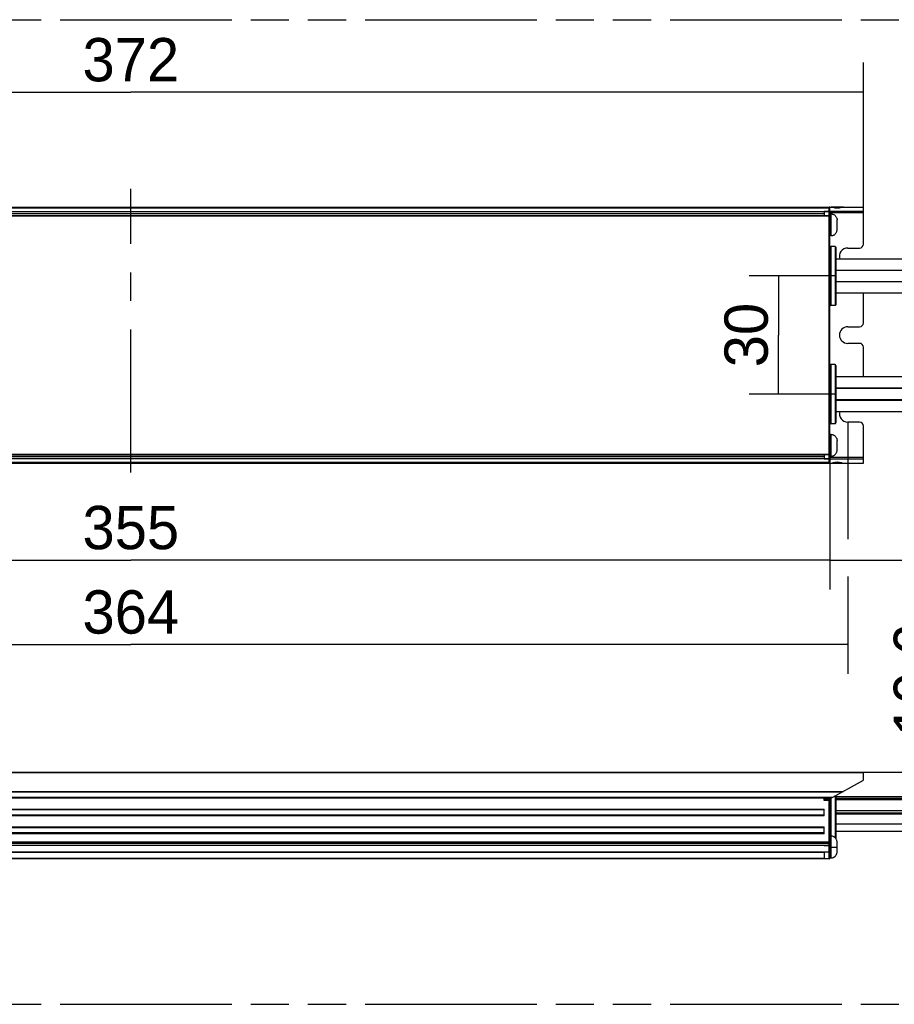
# Model space of a CAD drawing. Header units: millimetres. Extents: x 0 to 210, y 0 to 297.
# Tile 4 of 11: x 94 to 138, y 132 to 182. Entities that reach past the tile are written whole.
import ezdxf
from ezdxf.enums import TextEntityAlignment as Align

# ---------------------------------------------------------------- set-up
doc = ezdxf.new("R2010")
doc.units = ezdxf.units.MM
doc.header["$LTSCALE"] = 19.36
doc.linetypes.add('CENTER', pattern=[0.6, 0.375, -0.075, 0.075, -0.075])
doc.linetypes.add('PHANTOM', pattern=[0.8, 0.45, -0.05, 0.1, -0.05, 0.1, -0.05])
doc.layers.get('0').update_dxf_attribs({"linetype": 'CONTINUOUS'})
for name, color, linetype in [('DEFAULT_3', 7, 'PHANTOM'), ('Z_DIM_2D', 7, 'CONTINUOUS'), ('Z_START_DATUMS', 7, 'CONTINUOUS')]:
    doc.layers.add(name, color=color, linetype=linetype)
doc.styles.add('TEXTSTYLE_3', font='tridonic-metric-print-light.otf')
doc.dimstyles.new('DIMSTYLE_1', dxfattribs={"dimtxt": 2.2, "dimasz": 3.5, "dimexe": 1.5, "dimexo": 0, "dimgap": 0.55, "dimtad": 1, "dimlfac": 5, "dimdsep": 46, "dimtxsty": 'TEXTSTYLE_3', "dimblk": '_FILLED', "dimblk1": '_FILLED', "dimblk2": '_FILLED', "dimcen": 0.09, "dimclrt": 5, "dimadec": 4, "dimazin": 2, "dimtp": 0.5, "dimtm": 0.5, "dimtfac": 1, "dimtofl": 0, "dimtmove": 0, "dimatfit": 3, "dimldrblk": '_FILLED', "dimfxl": 0, "dimtolj": 1, "dimarcsym": 0})
doc.dimstyles.new('DIMSTYLE_4', dxfattribs={"dimtxt": 2.2, "dimasz": 3.5, "dimexe": 1.5, "dimexo": 0, "dimgap": 0.55, "dimtad": 1, "dimlfac": 5, "dimdsep": 46, "dimtxsty": 'TEXTSTYLE_3', "dimblk": '_FILLED', "dimblk1": '_FILLED', "dimblk2": '_FILLED', "dimcen": 0.09, "dimclrt": 5, "dimadec": 4, "dimazin": 2, "dimtp": 0.2, "dimtm": 0.2, "dimtfac": 1, "dimtofl": 0, "dimtmove": 0, "dimatfit": 3, "dimldrblk": '_FILLED', "dimfxl": 0, "dimtolj": 1, "dimarcsym": 0})
doc.dimstyles.new('DIMSTYLE_5', dxfattribs={"dimtxt": 2.2, "dimasz": 3.5, "dimexe": 1.5, "dimexo": 0, "dimgap": 0.55, "dimtad": 1, "dimdec": 1, "dimlfac": 5, "dimdsep": 46, "dimtxsty": 'TEXTSTYLE_3', "dimblk": '_FILLED', "dimblk1": '_FILLED', "dimblk2": '_FILLED', "dimcen": 0.09, "dimclrt": 5, "dimadec": 4, "dimazin": 2, "dimtp": 0.2, "dimtm": 0.2, "dimtfac": 1, "dimtdec": 1, "dimtofl": 0, "dimtmove": 0, "dimatfit": 3, "dimldrblk": '_FILLED', "dimfxl": 0, "dimtolj": 1, "dimarcsym": 0})
doc.dimstyles.new('DIMSTYLE_6', dxfattribs={"dimtxt": 2.2, "dimasz": 3.5, "dimexe": 1.5, "dimexo": 0, "dimgap": 0.55, "dimtad": 1, "dimdec": 1, "dimlfac": 5, "dimdsep": 46, "dimtxsty": 'TEXTSTYLE_3', "dimblk": '_FILLED', "dimblk1": '_FILLED', "dimblk2": '_FILLED', "dimcen": 0.09, "dimclrt": 5, "dimadec": 4, "dimazin": 2, "dimtp": 0.5, "dimtm": 0.5, "dimtfac": 1, "dimtdec": 1, "dimtofl": 0, "dimtmove": 0, "dimatfit": 3, "dimldrblk": '_FILLED', "dimfxl": 0, "dimtolj": 1, "dimarcsym": 0})
doc.dimstyles.new('DIMSTYLE_8', dxfattribs={"dimtxt": 2.2, "dimasz": 3.5, "dimexe": 1.5, "dimexo": 0, "dimgap": 0.55, "dimtad": 1, "dimdec": 1, "dimlfac": 5, "dimdsep": 46, "dimtxsty": 'TEXTSTYLE_3', "dimblk": '_FILLED', "dimblk1": '_FILLED', "dimblk2": '_FILLED', "dimcen": 0.09, "dimclrt": 5, "dimadec": 4, "dimazin": 2, "dimtp": 0.3, "dimtm": 0.3, "dimtfac": 1, "dimtdec": 1, "dimtofl": 0, "dimtmove": 0, "dimatfit": 3, "dimldrblk": '_FILLED', "dimfxl": 0, "dimtolj": 1, "dimarcsym": 0})

# ---------------------------------------------------------------- blocks, each defined once
blk = doc.blocks.new('*D2')
at = {"layer": 'Z_DIM_2D', "color": 2, "linetype": 'Continuous', "transparency": 16777216}
for p, q in [((64.164, 160.275), (64.164, 153.391)), ((135.164, 160.275), (135.164, 153.391)), ((64.164, 154.891), (99.664, 154.891)), ((135.164, 154.891), (99.664, 154.891))]:
    blk.add_line(p, q, dxfattribs=at)
at = {"layer": 'Z_DIM_2D', "color": 5, "linetype": 'Continuous', "transparency": 16777216, "style": 'TEXTSTYLE_3'}
blk.add_text('355', height=2.2, dxfattribs=at).set_placement((99.664, 155.441), align=Align.CENTER)
blk = doc.blocks.new('_FILLED')
at = {"color": 0, "linetype": 'ByBlock'}
blk.add_solid([(0, 0), (-1, 0.125), (-1, -0.125)], dxfattribs=at)
blk = doc.blocks.new('_NONE')
blk = doc.blocks.new('*D6')
at = {"layer": 'Z_DIM_2D', "color": 2, "linetype": 'Continuous', "transparency": 16777216}
for p, q in [((63.264, 162.315), (63.264, 155.898)), ((136.064, 161.895), (136.064, 155.956)), ((63.264, 157.35), (63.264, 149.104)), ((136.064, 154.052), (136.064, 149.104)), ((63.264, 150.604), (99.664, 150.604)), ((136.064, 150.604), (99.664, 150.604))]:
    blk.add_line(p, q, dxfattribs=at)
at = {"layer": 'Z_DIM_2D', "color": 5, "linetype": 'Continuous', "transparency": 16777216, "style": 'TEXTSTYLE_3'}
blk.add_text('364', height=2.2, dxfattribs=at).set_placement((99.664, 151.154), align=Align.CENTER)
blk = doc.blocks.new('*D9')
at = {"layer": 'Z_DIM_2D', "color": 2, "linetype": 'Continuous', "transparency": 16777216}
for p, q in [((141.151, 143.058), (141.151, 151.27)), ((136.864, 144.118), (142.651, 144.118)), ((141.151, 144.118), (141.151, 143.058)), ((141.151, 141.998), (141.151, 143.058)), ((135.424, 141.998), (142.651, 141.998))]:
    blk.add_line(p, q, dxfattribs=at)
at = {"layer": 'Z_DIM_2D', "color": 5, "linetype": 'Continuous', "transparency": 16777216, "style": 'TEXTSTYLE_3'}
blk.add_text('10.6', height=2.2, rotation=90, dxfattribs=at).set_placement((140.601, 145.932))
blk = doc.blocks.new('*D11')
at = {"layer": 'Z_DIM_2D', "color": 2, "linetype": 'Continuous', "transparency": 16777216}
for p, q in [((62.464, 172.515), (62.464, 180.15)), ((136.864, 172.515), (136.864, 180.15)), ((62.464, 178.65), (99.664, 178.65)), ((136.864, 178.65), (99.664, 178.65))]:
    blk.add_line(p, q, dxfattribs=at)
at = {"layer": 'Z_DIM_2D', "color": 5, "linetype": 'Continuous', "transparency": 16777216, "style": 'TEXTSTYLE_3'}
blk.add_text('372', height=2.2, dxfattribs=at).set_placement((99.664, 179.2), align=Align.CENTER)
blk = doc.blocks.new('*D14')
at = {"layer": 'Z_DIM_2D', "color": 2, "linetype": 'Continuous', "transparency": 16777216}
for p, q in [((149.164, 162.585), (149.164, 153.391)), ((135.164, 160.275), (135.164, 153.391)), ((135.164, 154.891), (142.164, 154.891)), ((149.164, 154.891), (142.164, 154.891))]:
    blk.add_line(p, q, dxfattribs=at)
at = {"layer": 'Z_DIM_2D', "color": 5, "linetype": 'Continuous', "transparency": 16777216, "style": 'TEXTSTYLE_3'}
blk.add_text('1000', height=2.2, dxfattribs=at).set_placement((142.164, 155.441), align=Align.CENTER)
blk = doc.blocks.new('*D15')
at = {"layer": 'Z_DIM_2D', "color": 2, "linetype": 'Continuous', "transparency": 16777216}
for p, q in [((135.424, 169.315), (131.058, 169.315)), ((132.558, 169.315), (132.558, 166.315)), ((132.558, 163.315), (132.558, 166.315)), ((135.424, 163.315), (131.058, 163.315))]:
    blk.add_line(p, q, dxfattribs=at)
at = {"layer": 'Z_DIM_2D', "color": 5, "linetype": 'Continuous', "transparency": 16777216, "style": 'TEXTSTYLE_3'}
blk.add_text('30', height=2.2, rotation=90, dxfattribs=at).set_placement((132.008, 166.315), align=Align.CENTER)

msp = doc.modelspace()

# ---------------------------------------------------------------- linework, layer by layer
at = {"color": 7, "linetype": 'Continuous'}
for p, q in [((62.464435, 172.814813), (136.864435, 172.814813)), ((64.204435, 172.594813), (135.124435, 172.594813)), ((134.864435, 172.614813), (134.864435, 172.594813)), ((134.864435, 172.59179), (134.864435, 172.388768)), ((135.164435, 159.814813), (135.164435, 172.814813)), ((135.164435, 172.614813), (136.864435, 172.614813)), ((136.864435, 170.934813), (136.864435, 172.814813)), ((64.464435, 172.394813), (134.864435, 172.394813)), ((135.224435, 172.464813), (135.164435, 172.464813)), ((135.524435, 171.664813), (135.524435, 172.164813)), ((135.224435, 171.364813), (135.164435, 171.364813)), ((135.424435, 170.814813), (135.204435, 170.814813)), ((135.464435, 170.774804), (135.464435, 167.854822)), ((136.064435, 170.734813), (136.664435, 170.734813)), ((148.164435, 170.174813), (135.464435, 170.174813)), ((135.464435, 169.614813), (148.164435, 169.614813)), ((148.164435, 169.594813), (135.464435, 169.594813)), ((135.464435, 169.034813), (148.164435, 169.034813)), ((148.164435, 169.014813), (135.464435, 169.014813)), ((135.464435, 168.454813), (148.164435, 168.454813)), ((136.864435, 166.934813), (136.864435, 168.454813)), ((135.424435, 167.814813), (135.204435, 167.814813)), ((136.064435, 166.734813), (136.664435, 166.734813)), ((136.664435, 165.894813), (136.064435, 165.894813)), ((136.864435, 164.194813), (136.864435, 165.694813)), ((135.424435, 164.814813), (135.204435, 164.814813)), ((135.464435, 164.774804), (135.464435, 161.854822)), ((148.164435, 164.194813), (135.464435, 164.194813)), ((135.464435, 163.634813), (148.164435, 163.634813)), ((148.164435, 163.594813), (135.464435, 163.594813)), ((136.864435, 163.594813), (136.864435, 163.634813)), ((135.464435, 163.034813), (148.164435, 163.034813)), ((136.864435, 162.994813), (136.864435, 163.034813)), ((148.164435, 162.994813), (135.464435, 162.994813)), ((135.464435, 162.434813), (148.164435, 162.434813)), ((135.424435, 161.814813), (135.204435, 161.814813)), ((136.664435, 161.894813), (136.064435, 161.894813)), ((136.864435, 159.814813), (136.864435, 161.694813)), ((135.224435, 161.264813), (135.164435, 161.264813)), ((135.524435, 160.464813), (135.524435, 160.964813)), ((135.124435, 160.034813), (64.204435, 160.034813)), ((134.864435, 160.234813), (64.464435, 160.234813)), ((134.864435, 160.240857), (134.864435, 160.037447)), ((134.864435, 160.034813), (134.864435, 160.014813)), ((135.224435, 160.164813), (135.164435, 160.164813)), ((136.864435, 160.014813), (135.164435, 160.014813)), ((62.464435, 159.814813), (136.864435, 159.814813)), ((62.464435, 144.118017), (136.864435, 144.118017)), ((136.864435, 143.718017), (136.864435, 144.118017)), ((135.164435, 142.758017), (136.864435, 143.718017)), ((135.164435, 142.758017), (134.864435, 142.758017)), ((134.864435, 142.678017), (134.864435, 142.758017)), ((134.864435, 142.718017), (135.124435, 142.718017)), ((135.164435, 139.758017), (135.164435, 142.758017)), ((135.464435, 142.927429), (135.464435, 140.747625)), ((135.464435, 142.878017), (148.164435, 142.878017)), ((135.464435, 142.796017), (148.164435, 142.796017)), ((135.464435, 142.728017), (149.164435, 142.728017)), ((134.864435, 141.893374), (134.864435, 142.242659)), ((135.464435, 142.168017), (148.164435, 142.168017)), ((135.464435, 142.048017), (148.164435, 142.048017)), ((134.864435, 140.993374), (134.864435, 141.342659)), ((135.464435, 141.488017), (148.164435, 141.488017)), ((135.464435, 141.118017), (148.164435, 141.118017)), ((135.164435, 140.868017), (135.224435, 140.868017)), ((135.524435, 140.06409), (135.524435, 140.568007)), ((134.864435, 140.392658), (64.464435, 140.392658)), ((64.464435, 140.053487), (134.864435, 140.053487)), ((134.864435, 140.404205), (134.864435, 140.369564)), ((134.864435, 140.062915), (134.864435, 139.736873)), ((135.522821, 140.033005), (135.524435, 140.068038)), ((135.124435, 139.718017), (64.204435, 139.718017)), ((135.164435, 139.768017), (135.224435, 139.768017)), ((135.164435, 139.76408), (135.224435, 139.76408)), ((135.224414, 139.764081), (135.228314, 139.764106)), ((135.228314, 139.764106), (135.259341, 139.766118))]:
    msp.add_line(p, q, dxfattribs=at)
at = {"color": 9, "linetype": 'Continuous'}
for p, q in [((135.124435, 172.764813), (64.204435, 172.764813)), ((134.864435, 172.564813), (64.464435, 172.564813)), ((134.864435, 172.614813), (135.124435, 172.614813)), ((135.124435, 172.59179), (134.864435, 172.59179)), ((135.124435, 159.814813), (135.124435, 172.814813)), ((135.163934, 172.560653), (135.164435, 172.554813)), ((135.163943, 172.597941), (135.164435, 172.594813)), ((136.864435, 172.514813), (135.164435, 172.514813)), ((135.768498, 172.804844), (135.304123, 172.804844)), ((135.164435, 172.354813), (64.164435, 172.354813)), ((64.464435, 172.484813), (134.864435, 172.484813)), ((134.864435, 172.388768), (135.124435, 172.388768)), ((135.224435, 171.364813), (135.224435, 172.464813)), ((135.204435, 170.814813), (135.204435, 167.814813)), ((135.424435, 170.814813), (135.424435, 167.814813)), ((135.204435, 164.814813), (135.204435, 161.814813)), ((135.424435, 164.814813), (135.424435, 161.814813)), ((135.224435, 160.164813), (135.224435, 161.264813)), ((64.164435, 160.274813), (135.164435, 160.274813)), ((134.864435, 160.144813), (64.464435, 160.144813)), ((64.464435, 160.064813), (134.864435, 160.064813)), ((135.124435, 160.240857), (134.864435, 160.240857)), ((134.864435, 160.037835), (135.124435, 160.037835)), ((135.124435, 160.014813), (134.864435, 160.014813)), ((135.164435, 160.074813), (135.163939, 160.069002)), ((135.164435, 160.034813), (135.163943, 160.031684)), ((135.164435, 160.114813), (136.864435, 160.114813)), ((64.204435, 159.864813), (135.124435, 159.864813)), ((135.163943, 159.881684), (135.164435, 159.884813)), ((135.768498, 159.824781), (135.304123, 159.824781)), ((136.864435, 144.078017), (62.464435, 144.078017)), ((63.483298, 143.142659), (135.845573, 143.142659)), ((135.768498, 143.099135), (63.560373, 143.099135)), ((135.304123, 142.836899), (64.024748, 142.836899)), ((135.227048, 142.793374), (64.101823, 142.793374)), ((135.164435, 142.678017), (134.864435, 142.678017)), ((135.124435, 139.718017), (135.124435, 142.758017)), ((135.204435, 142.780605), (135.204435, 140.868017)), ((135.424435, 142.90484), (135.424435, 140.791458)), ((64.464435, 142.242659), (134.864435, 142.242659)), ((134.864435, 142.199135), (64.464435, 142.199135)), ((134.864435, 141.936899), (64.464435, 141.936899)), ((134.864435, 141.893374), (64.464435, 141.893374)), ((64.464435, 141.342659), (134.864435, 141.342659)), ((134.864435, 141.299135), (64.464435, 141.299135)), ((134.864435, 141.036899), (64.464435, 141.036899)), ((64.164435, 140.57741), (135.164435, 140.57741)), ((134.864435, 140.993374), (64.464435, 140.993374)), ((135.224435, 139.768017), (135.224435, 140.868017)), ((135.124435, 140.490807), (64.204435, 140.490807)), ((64.204435, 140.073487), (135.124435, 140.073487)), ((134.864435, 140.050393), (64.464435, 140.050393)), ((134.864435, 140.404205), (135.124435, 140.404205)), ((135.164435, 140.369564), (134.864435, 140.369564)), ((135.124435, 140.062915), (134.864435, 140.062915)), ((135.224437, 140.318012), (135.524435, 140.318015)), ((64.464435, 139.758017), (134.864435, 139.758017)), ((134.864435, 139.736873), (135.124435, 139.736873)), ((135.163943, 139.754709), (135.164435, 139.758017))]:
    msp.add_line(p, q, dxfattribs=at)
for points in [[(135.147947, 172.760993), (135.142595, 172.762633), (135.136796, 172.763834), (135.130693, 172.764566), (135.124435, 172.764813)], [(135.124435, 172.614813), (135.130693, 172.614566), (135.136796, 172.613834), (135.142595, 172.612633)], [(135.124435, 172.59179), (135.130675, 172.591336), (135.136762, 172.589991), (135.142545, 172.587783)], [(135.142545, 172.587783), (135.147887, 172.584768), (135.152657, 172.581018), (135.156738, 172.576621), (135.160029, 172.571683), (135.16245, 172.566319), (135.163934, 172.560653)], [(135.142595, 172.612633), (135.147947, 172.610993), (135.15272, 172.608955), (135.156796, 172.606568), (135.160076, 172.603892), (135.162478, 172.600993), (135.163943, 172.597941)], [(135.164435, 172.744813), (135.163943, 172.747941), (135.162478, 172.750993), (135.160076, 172.753892), (135.156796, 172.756568), (135.15272, 172.758955), (135.147947, 172.760993)], [(135.124435, 172.388768), (135.130674, 172.388352), (135.136767, 172.387114), (135.142564, 172.38508), (135.147921, 172.382299), (135.152701, 172.378839), (135.156785, 172.374785), (135.16007, 172.370237), (135.162476, 172.365309), (135.163943, 172.360125), (135.164435, 172.354813)], [(135.164435, 160.274813), (135.163943, 160.269501), (135.162478, 160.26432), (135.160076, 160.259397), (135.156796, 160.254854), (135.15272, 160.250803), (135.147947, 160.247342), (135.142595, 160.244558), (135.136796, 160.242519), (135.130693, 160.241276), (135.124435, 160.240857)], [(135.163939, 160.069002), (135.162465, 160.063349), (135.160049, 160.057978), (135.156754, 160.053025), (135.15266, 160.048611), (135.147873, 160.044848), (135.142514, 160.041828), (135.136722, 160.039623), (135.130646, 160.038285), (135.124435, 160.037835)], [(135.163943, 160.031684), (135.162478, 160.028632), (135.160076, 160.025733), (135.156796, 160.023057), (135.15272, 160.020671), (135.147947, 160.018632), (135.142595, 160.016993), (135.136796, 160.015792), (135.130693, 160.015059), (135.124435, 160.014813)], [(135.124435, 159.864813), (135.130693, 159.865059), (135.136796, 159.865792), (135.142595, 159.866993), (135.147947, 159.868632), (135.15272, 159.870671), (135.156796, 159.873057), (135.160076, 159.875733), (135.162478, 159.878632), (135.163943, 159.881684)], [(135.164435, 140.525448), (135.163943, 140.520029), (135.162478, 140.514744), (135.160076, 140.509722), (135.156796, 140.505087), (135.15272, 140.500954), (135.147947, 140.497423), (135.142595, 140.494583), (135.136796, 140.492503), (135.130693, 140.491234), (135.124435, 140.490807)], [(135.124435, 140.404205), (135.130693, 140.404631), (135.136796, 140.4059), (135.142595, 140.407981), (135.147947, 140.410821), (135.15272, 140.414351), (135.156796, 140.418484), (135.160076, 140.423119), (135.162478, 140.428141), (135.163943, 140.433427), (135.164435, 140.438846)], [(135.124435, 140.062915), (135.130675, 140.063112), (135.136762, 140.063708), (135.142545, 140.064679), (135.147887, 140.066008), (135.152657, 140.06766), (135.156738, 140.069597), (135.160029, 140.071772), (135.16245, 140.074136), (135.163934, 140.076643), (135.164435, 140.079205)], [(135.124435, 140.073487), (135.130659, 140.07356), (135.13673, 140.073764), (135.142497, 140.074104), (135.147827, 140.074566), (135.152593, 140.075144), (135.156681, 140.075821), (135.159986, 140.076585), (135.162425, 140.077415), (135.163927, 140.078285), (135.164435, 140.079205)], [(135.124435, 139.736873), (135.130674, 139.737132), (135.136767, 139.737903)], [(135.136767, 139.737903), (135.142564, 139.73917), (135.147921, 139.740901), (135.152701, 139.743056), (135.156785, 139.745581), (135.16007, 139.748412), (135.162476, 139.751481), (135.163943, 139.754709)]]:
    msp.add_lwpolyline(points, dxfattribs=at)
at = {"color": 7, "linetype": 'Continuous'}
for points in [[(135.224437, 172.46481), (135.253693, 172.46338), (135.282643, 172.459108), (135.310733, 172.452128), (135.337815, 172.44256), (135.363639, 172.430555), (135.388207, 172.416165), (135.411534, 172.399312), (135.43331, 172.380151), (135.453279, 172.35879), (135.471246, 172.33535), (135.486989, 172.309946), (135.500231, 172.28286), (135.510748, 172.254389), (135.518347, 172.224937), (135.522922, 172.194902), (135.524435, 172.164813)], [(135.224437, 171.364815), (135.253693, 171.366245), (135.282643, 171.370517), (135.310733, 171.377497), (135.337815, 171.387066), (135.363639, 171.39907), (135.388207, 171.413461), (135.411534, 171.430313), (135.43331, 171.449475), (135.453279, 171.470835), (135.471246, 171.494275), (135.486989, 171.51968), (135.500231, 171.546766), (135.510748, 171.575236), (135.518347, 171.604689), (135.522922, 171.634723), (135.524435, 171.664812)], [(135.224437, 161.26481), (135.253693, 161.26338), (135.282643, 161.259108), (135.310733, 161.252128), (135.337815, 161.24256), (135.363639, 161.230555), (135.388207, 161.216165), (135.411534, 161.199312), (135.43331, 161.180151), (135.453279, 161.15879), (135.471246, 161.13535), (135.486989, 161.109946), (135.500231, 161.08286), (135.510748, 161.054389), (135.518347, 161.024937), (135.522922, 160.994902), (135.524435, 160.964813)], [(135.224437, 160.164815), (135.253693, 160.166245), (135.282643, 160.170517), (135.310733, 160.177497), (135.337815, 160.187066), (135.363639, 160.19907), (135.388207, 160.213461), (135.411534, 160.230313), (135.43331, 160.249475), (135.453279, 160.270835), (135.471246, 160.294275), (135.486989, 160.31968), (135.500231, 160.346766), (135.510748, 160.375236), (135.518347, 160.404689), (135.522922, 160.434723), (135.524435, 160.464812)], [(135.524435, 140.567995), (135.522821, 140.599092), (135.517948, 140.630057), (135.509903, 140.660253), (135.498772, 140.689415), (135.484691, 140.717234), (135.467814, 140.743416), (135.448306, 140.767716), (135.426392, 140.789855), (135.402301, 140.809598), (135.376308, 140.826733), (135.348698, 140.841067), (135.319778, 140.852463), (135.289903, 140.860784), (135.259341, 140.865979), (135.228314, 140.867991), (135.224414, 140.868016)], [(135.224414, 139.768017), (135.228314, 139.768043), (135.259341, 139.770054), (135.289903, 139.77525), (135.319778, 139.783571), (135.348698, 139.794966), (135.376308, 139.809301), (135.402301, 139.826436), (135.426392, 139.846179), (135.448306, 139.868317), (135.467814, 139.892618), (135.484691, 139.918799), (135.498772, 139.946618), (135.509903, 139.975781), (135.517948, 140.005977)], [(135.259341, 139.766118), (135.289903, 139.771313), (135.319778, 139.779634), (135.348698, 139.79103), (135.376308, 139.805364), (135.402301, 139.822499), (135.426392, 139.842242), (135.448306, 139.864381), (135.467814, 139.888681), (135.484691, 139.914863), (135.498772, 139.942682), (135.509903, 139.971844), (135.517948, 140.00204), (135.522821, 140.036942)]]:
    msp.add_lwpolyline(points, dxfattribs=at)
for centre, radius, start, end in [((135.124435, 172.774813), 0.04, 0, 90), ((135.124435, 172.554813), 0.04, 0, 90), ((135.204435, 170.774813), 0.04, 90, 180), ((135.424435, 170.774813), 0.04, 0, 90), ((136.064435, 170.314813), 0.42, 90, 199.485423), ((136.664435, 170.934813), 0.2, 270, 360), ((135.204435, 167.854813), 0.04, 180, 270), ((135.424435, 167.854813), 0.04, 270, 360), ((136.064435, 166.314813), 0.42, 90, 270), ((136.664435, 166.934813), 0.2, 270, 360), ((136.664435, 165.694813), 0.2, 0, 90), ((135.204435, 164.774813), 0.04, 90, 180), ((135.424435, 164.774813), 0.04, 0, 90), ((136.064435, 162.314813), 0.42, 163.392609, 270), ((135.204435, 161.854813), 0.04, 180, 270), ((135.424435, 161.854813), 0.04, 270, 360), ((136.664435, 161.694813), 0.2, 0, 90), ((135.124435, 160.074813), 0.04, 270, 360), ((135.124435, 159.854813), 0.04, 270, 360), ((135.124435, 142.678017), 0.04, 0, 90), ((135.124435, 139.758017), 0.04, 270, 360)]:
    msp.add_arc(centre, radius, start, end, dxfattribs=at)
for centre, major_axis, start_param, end_param in [((135.227048, 172.714813), (0.177083, 0), 1.120484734, 1.570796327), ((135.53631, 173.076063), (0.533464, 0), 4.262077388, 5.162700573), ((135.845573, 172.714813), (0.177083, 0), 1.570796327, 2.02110792), ((135.227048, 159.914813), (0.177083, 0), -1.570796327, -1.120484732), ((135.53631, 159.553563), (0.533464, 0), 1.120484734, 2.021107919), ((135.845573, 159.914813), (0.177083, 0), -2.021107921, -1.570796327)]:
    msp.add_ellipse(centre, major_axis=major_axis, ratio=0.564705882, start_param=start_param, end_param=end_param, dxfattribs=at)
at = {"layer": 'DEFAULT_3', "color": 7, "linetype": 'PHANTOM'}
for p, q in [((49.609248, 182.330336), (149.609248, 182.330336)), ((49.609248, 132.330336), (149.609248, 132.330336))]:
    msp.add_line(p, q, dxfattribs=at)
at = {"layer": 'Z_START_DATUMS', "color": 7, "linetype": 'CENTER'}
msp.add_line((99.664435, 159.336892), (99.664435, 173.738946), dxfattribs=at)

# ---------------------------------------------------------------- dimensions: what is measured, and where the dimension line sits
at = {"layer": 'Z_DIM_2D', "color": 2, "linetype": 'Continuous'}
for base, p1, p2, dimstyle, picture, middle in [((136.864435, 178.650005), (62.464435, 172.514813), (136.864435, 172.514813), 'DIMSTYLE_6', '*D11', (99.653672, 178.650005)), ((149.164435, 154.890576), (135.164435, 160.274813), (149.164435, 162.584813), 'DIMSTYLE_8', '*D14', (142.139319, 154.890576)), ((136.064435, 150.604133), (63.264435, 162.314813), (136.064435, 161.894813), 'DIMSTYLE_1', '*D6', (99.665038, 150.604133)), ((135.164435, 154.890576), (64.164435, 160.274813), (135.164435, 160.274813), 'DIMSTYLE_1', '*D2', (99.65248, 154.890576))]:
    dim = msp.add_linear_dim(base=base, p1=p1, p2=p2, dimstyle=dimstyle, override={"dimblk1": 'NONE', "dimblk2": 'NONE', "dimsah": 1}, dxfattribs=at)
    dim.commit()
    dim.dimension.update_dxf_attribs({"geometry": picture, "text_midpoint": middle, "dimtype": 160})
for base, p1, p2, angle, dimstyle, picture, middle in [((132.558288, 169.314813), (135.424435, 163.314813), (135.424435, 169.314813), 90, 'DIMSTYLE_5', '*D15', (132.558288, 166.288501)), ((141.151168, 141.998017), (136.864435, 144.118017), (135.424435, 141.998017), 270, 'DIMSTYLE_4', '*D9', (141.151168, 148.589749))]:
    dim = msp.add_linear_dim(base=base, p1=p1, p2=p2, angle=angle, dimstyle=dimstyle, override={"dimblk1": 'NONE', "dimblk2": 'NONE', "dimsah": 1}, dxfattribs=at)
    dim.commit()
    dim.dimension.update_dxf_attribs({"geometry": picture, "text_midpoint": middle, "dimtype": 160})

doc.saveas('drawing.dxf')
